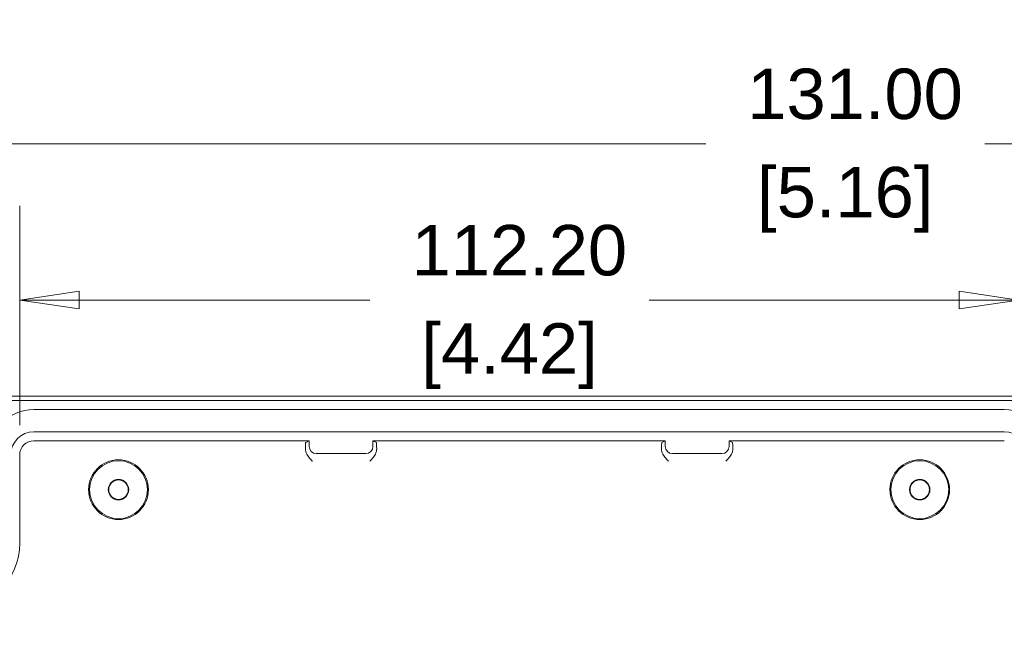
# Model space of a CAD drawing. Header units: millimetres. Extents: x 12 to 920, y 12 to 708.
# Tile 15 of 25: x 458 to 568, y 193 to 262. Entities that reach past the tile are written whole.
import ezdxf

# ---------------------------------------------------------------- set-up
doc = ezdxf.new("R2010")
doc.units = ezdxf.units.MM
doc.header["$LTSCALE"] = 3.333333
doc.layers.get('0').update_dxf_attribs({"lineweight": 25})
doc.layers.add('Dimension (ANSI)', color=7, linetype='Continuous', lineweight=9)
doc.layers.add('Visible (ANSI)', color=7, linetype='Continuous', lineweight=9)
doc.styles.add('Note Text (ANSI)', font='arial.ttf')
doc.dimstyles.new('Default - mm (ANSI)', dxfattribs={"dimscale": 3.333333, "dimtxt": 1.7, "dimasz": 2, "dimexe": 3.175, "dimexo": 1, "dimgap": 0.8, "dimtad": 0, "dimtih": 1, "dimtoh": 1, "dimrnd": 1e-08, "dimzin": 4, "dimdsep": 46, "dimtxsty": 'Note Text (ANSI)', "dimblk": 'Filled-1', "dimcen": 0.09, "dimdle": 10, "dimclrd": 256, "dimclre": 256, "dimclrt": 256, "dimadec": 1, "dimazin": 0, "dimtfac": 1.792941, "dimtofl": 0, "dimtmove": 0, "dimatfit": 3, "dimfxl": 1, "dimtolj": 1, "dimtzin": 0, "dimlwd": -1, "dimlwe": -1, "dimarcsym": 0})

# ---------------------------------------------------------------- blocks, each defined once
blk = doc.blocks.new('Filled-1')
at = {"color": 0}
for p, q in [((0, 0), (-1, 0.15)), ((-1, 0.15), (-1, -0.15)), ((-1, 0), (0, 0)), ((-1, -0.15), (0, 0))]:
    blk.add_line(p, q, dxfattribs=at)
at = {"color": 0, "flags": 128}
blk.add_lwpolyline([(-1, -0.15), (0, 0), (-1, 0.15), (-1, -0.15)], dxfattribs=at)
at = {"color": 0}
blk.add_solid([(-1, -0.15), (0, 0), (-1, 0.15), (-1, -0.15)], dxfattribs=at)
blk = doc.blocks.new('*D28')
at = {"layer": 'Defpoints', "color": 0, "transparency": 16777216}
for p in [(459.46, 214.82), (372.88, 83.82), (459.46, 83.82)]:
    blk.add_point(p, dxfattribs=at)
at = {"layer": 'Dimension (ANSI)', "transparency": 16777216}
for p, q in [((456.12, 214.82), (362.29, 214.82)), ((372.88, 208.16), (372.88, 173.04)), ((372.88, 90.49), (372.88, 149.32)), ((456.12, 83.82), (362.29, 83.82))]:
    blk.add_line(p, q, dxfattribs=at)
at = {"layer": 'Dimension (ANSI)', "transparency": 16777216, "xscale": 6.666666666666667, "yscale": 6.666666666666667, "zscale": 6.666666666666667}
for p, rotation in [((372.88, 214.82), 90), ((372.88, 83.82), 270)]:
    blk.add_blockref('Filled-1', p, dxfattribs=dict(at, rotation=rotation))
at = {"layer": 'Dimension (ANSI)', "transparency": 16777216, "attachment_point": 5, "style": 'Note Text (ANSI)'}
for s, insert, char_height in [('\\A1; 131.00', (372.88, 166.74), 5.6667), ('\\A1;[5.16]', (372.88, 154.88), 5.667)]:
    blk.add_mtext(s, dxfattribs=dict(at, insert=insert, char_height=char_height))
blk = doc.blocks.new('*D30')
at = {"layer": 'Defpoints', "color": 0, "transparency": 16777216}
for p in [(457.86, 230.63), (457.86, 213.22), (570.06, 213.22)]:
    blk.add_point(p, dxfattribs=at)
at = {"layer": 'Dimension (ANSI)', "transparency": 16777216}
for p, q in [((457.86, 216.56), (457.86, 241.21)), ((570.06, 216.56), (570.06, 241.21)), ((464.52, 230.63), (497.2, 230.63)), ((563.39, 230.63), (528.57, 230.63))]:
    blk.add_line(p, q, dxfattribs=at)
at = {"layer": 'Dimension (ANSI)', "transparency": 16777216, "xscale": 6.666666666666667, "yscale": 6.666666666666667, "zscale": 6.666666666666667, "rotation": 180}
blk.add_blockref('Filled-1', (457.86, 230.63), dxfattribs=at)
at = {"layer": 'Dimension (ANSI)', "transparency": 16777216, "xscale": 6.666666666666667, "yscale": 6.666666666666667, "zscale": 6.666666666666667}
blk.add_blockref('Filled-1', (570.06, 230.63), dxfattribs=at)
at = {"layer": 'Dimension (ANSI)', "transparency": 16777216, "attachment_point": 5, "style": 'Note Text (ANSI)'}
for s, insert, char_height in [('\\A1; 112.20', (512.88, 236.19), 5.6667), ('\\A1;[4.42]', (512.88, 224.33), 5.667)]:
    blk.add_mtext(s, dxfattribs=dict(at, insert=insert, char_height=char_height))
blk = doc.blocks.new('*D31')
at = {"layer": 'Defpoints', "color": 0, "transparency": 16777216}
for p in [(448.46, 248.2), (448.46, 194.32), (579.46, 194.32)]:
    blk.add_point(p, dxfattribs=at)
at = {"layer": 'Dimension (ANSI)', "transparency": 16777216}
for p, q in [((448.46, 197.66), (448.46, 258.78)), ((579.46, 197.66), (579.46, 258.78)), ((455.12, 248.2), (534.91, 248.2)), ((572.79, 248.2), (566.27, 248.2))]:
    blk.add_line(p, q, dxfattribs=at)
at = {"layer": 'Dimension (ANSI)', "transparency": 16777216, "xscale": 6.666666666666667, "yscale": 6.666666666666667, "zscale": 6.666666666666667, "rotation": 180}
blk.add_blockref('Filled-1', (448.46, 248.2), dxfattribs=at)
at = {"layer": 'Dimension (ANSI)', "transparency": 16777216, "xscale": 6.666666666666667, "yscale": 6.666666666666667, "zscale": 6.666666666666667}
blk.add_blockref('Filled-1', (579.46, 248.2), dxfattribs=at)
at = {"layer": 'Dimension (ANSI)', "transparency": 16777216, "attachment_point": 5, "style": 'Note Text (ANSI)'}
for s, insert, char_height in [('\\A1; 131.00', (550.59, 253.76), 5.6667), ('\\A1;[5.16]', (550.59, 241.9), 5.667)]:
    blk.add_mtext(s, dxfattribs=dict(at, insert=insert, char_height=char_height))

msp = doc.modelspace()

# ---------------------------------------------------------------- linework, layer by layer
at = {"layer": 'Visible (ANSI)'}
for p, q in [((579.4822, 219.8484), (448.4285, 219.8484)), ((455.2043, 219.3246), (572.7064, 219.3246)), ((459.4554, 218.3246), (568.4554, 218.3246)), ((568.4554, 215.8246), (459.4554, 215.8246)), ((459.4554, 214.8246), (490.3744, 214.8246)), ((489.9828, 214.6289), (490.3744, 214.8246)), ((490.3744, 214.1769), (490.3744, 214.8246)), ((497.5363, 214.8246), (497.5363, 214.1769)), ((497.5363, 214.8246), (497.9279, 214.6289)), ((497.5363, 214.8246), (530.3744, 214.8246)), ((529.9828, 214.6289), (530.3744, 214.8246)), ((530.3744, 214.1769), (530.3744, 214.8246)), ((537.5363, 214.8246), (537.5363, 214.1769)), ((537.5363, 214.8246), (537.9279, 214.6289)), ((537.5363, 214.8246), (568.4554, 214.8246)), ((457.8554, 203.3246), (457.8554, 213.2246)), ((496.7359, 213.377), (491.1748, 213.377)), ((536.7359, 213.377), (531.1748, 213.377))]:
    msp.add_line(p, q, dxfattribs=at)
for centre, radius in [((468.9554, 209.3246), 3.3547), ((468.9554, 209.3246), 3.25), ((558.9554, 209.3246), 3.3547), ((558.9554, 209.3246), 3.25), ((468.9554, 209.3246), 1.15), ((468.9554, 209.3246), 1.0933), ((558.9554, 209.3246), 1.15), ((558.9554, 209.3246), 1.0933)]:
    msp.add_circle(centre, radius, dxfattribs=at)
for centre, radius, start, end in [((459.4554, 213.2246), 5.1, 90, 180), ((568.4554, 213.2246), 5.1, 0, 90), ((459.4554, 213.2246), 2.6, 90, 180), ((568.4554, 213.2246), 2.6, 0, 90), ((459.4554, 213.2246), 1.6, 90, 180), ((450.4554, 203.3246), 7.4, 270, 0)]:
    msp.add_arc(centre, radius, start, end, dxfattribs=at)
for centre, major_axis, ratio, start_param, end_param in [((489.9833, 213.829), (0, 0.8), 0.03492077, 0.01745329, 1.48305952), ((497.9274, 213.829), (0, -0.8), 0.03492077, 1.65853313, 3.12413936), ((529.9833, 213.829), (0, 0.8), 0.03492077, 0.01745329, 1.48305952), ((537.9274, 213.829), (0, -0.8), 0.03492077, 1.65853313, 3.12413936), ((491.1749, 214.177), (-0.7943, -0.0993), 0.99938133, 6.15895564, 7.72959969), ((496.7358, 214.177), (0.7943, -0.0993), 0.99938133, 4.83677092, 6.40741497), ((531.1749, 214.177), (-0.7943, -0.0993), 0.99938133, 6.15895564, 7.72959969), ((536.7358, 214.177), (0.7943, -0.0993), 0.99938133, 4.83677092, 6.40741497)]:
    msp.add_ellipse(centre, major_axis=major_axis, ratio=ratio, start_param=start_param, end_param=end_param, dxfattribs=at)
for points in [[(489.9575, 213.829), (489.956, 213.8523), (489.9554, 213.8757), (489.9555, 213.8991)], [(497.9553, 213.8991), (497.9553, 213.8757), (497.9547, 213.8523), (497.9533, 213.829)], [(529.9575, 213.829), (529.956, 213.8523), (529.9554, 213.8757), (529.9555, 213.8991)], [(537.9553, 213.8991), (537.9553, 213.8757), (537.9547, 213.8523), (537.9533, 213.829)]]:
    msp.add_open_spline(points, degree=3, dxfattribs=at)
for points, knots in [([(490.7279, 212.5281), (490.7266, 212.5294), (490.7253, 212.5307), (490.5825, 212.6736), (490.4474, 212.8116), (490.2174, 213.1052), (490.1077, 213.2733), (489.9883, 213.5963), (489.9643, 213.7174), (489.9575, 213.829)], [-0.000549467, -0.000549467, -0.000549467, -0.000549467, 0, 0, 0.060075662, 0.060075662, 0.113993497, 0.113993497, 0.149702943, 0.149702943, 0.149702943, 0.149702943]), ([(497.9533, 213.829), (497.9464, 213.7174), (497.9224, 213.5963), (497.803, 213.2733), (497.6934, 213.1052), (497.4633, 212.8116), (497.3283, 212.6736), (497.1854, 212.5307), (497.1841, 212.5294), (497.1828, 212.5281)], [0.00669838, 0.00669838, 0.00669838, 0.00669838, 0.038976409, 0.038976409, 0.087713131, 0.087713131, 0.142015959, 0.142015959, 0.142512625, 0.142512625, 0.142512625, 0.142512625]), ([(530.7279, 212.5281), (530.7266, 212.5294), (530.7253, 212.5307), (530.5825, 212.6736), (530.4474, 212.8116), (530.2174, 213.1052), (530.1077, 213.2733), (529.9883, 213.5963), (529.9643, 213.7174), (529.9575, 213.829)], [-0.000549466, -0.000549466, -0.000549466, -0.000549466, 0, 0, 0.060075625, 0.060075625, 0.113993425, 0.113993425, 0.14970285, 0.14970285, 0.14970285, 0.14970285]), ([(537.9533, 213.829), (537.9464, 213.7174), (537.9224, 213.5963), (537.803, 213.2733), (537.6934, 213.1052), (537.4633, 212.8116), (537.3283, 212.6736), (537.1854, 212.5307), (537.1841, 212.5294), (537.1828, 212.5281)], [0.00669838, 0.00669838, 0.00669838, 0.00669838, 0.038976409, 0.038976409, 0.087713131, 0.087713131, 0.142015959, 0.142015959, 0.142512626, 0.142512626, 0.142512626, 0.142512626])]:
    msp.add_open_spline(points, degree=3, knots=knots, dxfattribs=at)

# ---------------------------------------------------------------- dimensions: what is measured, and where the dimension line sits
at = {"layer": 'Dimension (ANSI)'}
for base, p1, p2, angle, text, override, picture, middle in [((448.4554, 248.1953), (579.4554, 194.3246), (448.4554, 194.3246), 180, ' <>\\X[5.16]', {"dimgap": 0.8, "dimtih": 0, "dimtoh": 0, "dimdec": 2, "dimpost": '\\X', "dimtol": 0, "dimlim": 0, "dimtp": 0, "dimtm": 0, "dimtdec": 2, "dimatfit": 1}, '*D31', (550.5905, 248.1953)), ((457.8554, 230.63), (570.0554, 213.2246), (457.8554, 213.2246), 180, ' <>\\X[4.42]', {"dimgap": 0.8, "dimtih": 0, "dimtoh": 0, "dimdec": 2, "dimpost": '\\X', "dimtol": 0, "dimlim": 0, "dimtp": 0, "dimtm": 0, "dimtdec": 2, "dimatfit": 1}, '*D30', (512.8817, 230.63)), ((372.8769, 83.8246), (459.4554, 214.8246), (459.4554, 83.8246), 90, ' <>\\X[5.16]', {"dimgap": 0.8, "dimdec": 2, "dimpost": '\\X', "dimtol": 0, "dimlim": 0, "dimtp": 0, "dimtm": 0, "dimtdec": 2, "dimatfit": 1}, '*D28', (372.8769, 161.1794))]:
    dim = msp.add_linear_dim(base=base, p1=p1, p2=p2, angle=angle, text=text, dimstyle='Default - mm (ANSI)', override=override, dxfattribs=at)
    dim.commit()
    dim.dimension.update_dxf_attribs({"geometry": picture, "text_midpoint": middle, "dimtype": 160})

doc.saveas('drawing.dxf')
